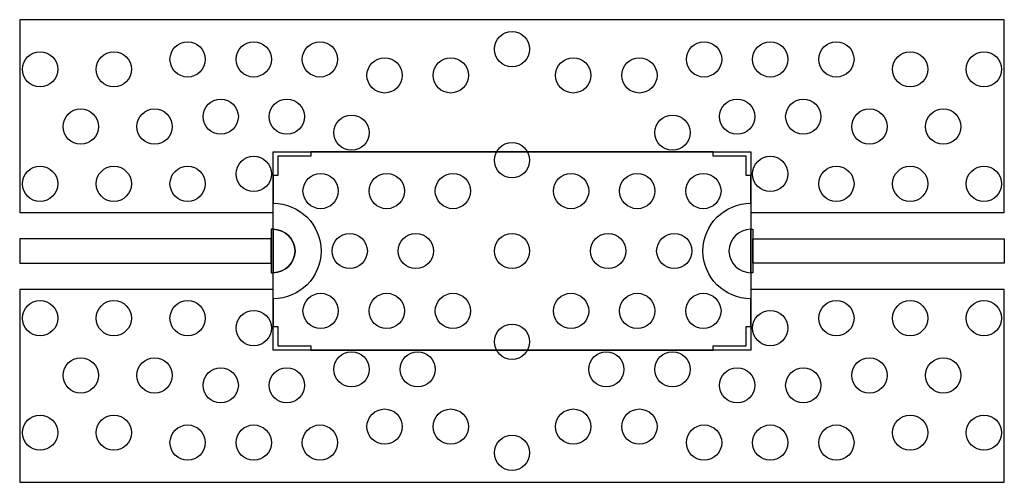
# Model space of a CAD drawing. Extents: x -232 to 215, y -105 to 105.
import ezdxf

# ---------------------------------------------------------------- set-up
doc = ezdxf.new("R2010")
doc.units = 0
doc.header["$MEASUREMENT"] = 0
for name, color, linetype in [('Ceramic', 150, 'CONTINUOUS'), ('Cu_Top', 30, 'CONTINUOUS'), ('SputAu_Bot', 5, 'CONTINUOUS'), ('Via_RO4350', 6, 'CONTINUOUS')]:
    doc.layers.add(name, color=color, linetype=linetype)

msp = doc.modelspace()

# ---------------------------------------------------------------- linework, layer by layer
at = {"layer": 'Ceramic', "linetype": 'ByBlock'}
msp.add_lwpolyline([(100, 45), (100, -45), (-116.5, -45), (-116.5, 45)], close=True, dxfattribs=at)
at = {"layer": 'Cu_Top'}
for points in [[(-231.5, 105), (-231.5, 17.5), (-124.9, 17.5), (-124.9, 17.5), (-116.5, 17.5), (-116.5, 21.65, -1), (-116.5, -21.65), (-116.5, -17.5), (-124.9, -17.5), (-124.9, -17.5), (-231.5, -17.5), (-231.5, -105), (215, -105), (215, -17.5), (108.4, -17.5), (108.4, -17.5), (100, -17.5), (100, -21.65, -1), (100, 21.65), (100, 17.5), (108.4, 17.5), (108.4, 17.5), (215, 17.5), (215, 105)], [(-116.5, 9.85, -1), (-116.5, -9.85)], [(100, 9.85, 1), (100, -9.85)]]:
    msp.add_lwpolyline(points, format="xyb", close=True, dxfattribs=at)
for points in [[(-117.5, -9.85), (-116.5, -9.85), (-116.5, 9.85), (-117.5, 9.85)], [(101, -9.85), (100, -9.85), (100, 9.85), (101, 9.85)], [(-231.5, -5.5), (-117.5, -5.5), (-117.5, 5.5), (-231.5, 5.5)], [(215, -5.5), (101, -5.5), (101, 5.5), (215, 5.5)]]:
    msp.add_lwpolyline(points, close=True, dxfattribs=at)
at = {"layer": 'SputAu_Bot', "linetype": 'ByBlock'}
msp.add_lwpolyline([(-116.5, 21.65, -1), (-116.5, -21.65), (-116.5, -34.26), (-114.5, -34.26), (-114.5, -43), (-99.5, -43), (-99.5, -45), (83, -45), (83, -43), (98, -43), (98, -34.26), (100, -34.26), (100, -21.65, -1), (100, 21.65), (100, 34.26), (98, 34.26), (98, 43), (83, 43), (83, 45), (-99.5, 45), (-99.5, 43), (-114.5, 43), (-114.5, 34.26), (-116.5, 34.26)], format="xyb", close=True, dxfattribs=at)
at = {"layer": 'SputAu_Bot'}
for points in [[(-116.5, -9.85, 1), (-116.5, 9.85)], [(100, 9.85, 1), (100, -9.85)]]:
    msp.add_lwpolyline(points, format="xyb", close=True, dxfattribs=at)
at = {"layer": 'Via_RO4350'}
for centre in [(-8.25, 91.62), (-155.35, 86.96), (-125.35, 86.96), (-95.35, 86.96), (78.85, 86.96), (108.85, 86.96), (138.85, 86.96), (-222.25, 82.46), (-188.8, 82.46), (172.3, 82.46), (205.75, 82.46), (-66.02, 79.71), (-36.02, 79.71), (19.52, 79.71), (49.52, 79.71), (-140.35, 60.98), (-110.35, 60.98), (93.85, 60.98), (123.85, 60.98), (-203.8, 56.48), (-170.35, 56.48), (153.85, 56.48), (187.3, 56.48), (-81.02, 53.73), (64.52, 53.73), (-8.25, 41.2), (-125.35, 35), (108.85, 35), (-222.25, 30.5), (-188.8, 30.5), (-155.35, 30.5), (138.85, 30.5), (172.3, 30.5), (205.75, 30.5), (-95.03, 27.2), (-65.03, 27.2), (-35.03, 27.2), (18.53, 27.2), (48.53, 27.2), (78.53, 27.2), (-81.85, 0), (-51.85, 0), (-8.25, 0), (35.35, 0), (65.35, 0), (-95.03, -27.2), (-65.03, -27.2), (-35.03, -27.2), (18.53, -27.2), (48.53, -27.2), (78.53, -27.2), (-222.25, -30.5), (-188.8, -30.5), (-155.35, -30.5), (138.85, -30.5), (172.3, -30.5), (205.75, -30.5), (-125.35, -35), (108.85, -35), (-8.25, -41.2), (-203.8, -56.48), (-170.35, -56.48), (-81.02, -53.73), (-51.02, -53.73), (34.52, -53.73), (64.52, -53.73), (153.85, -56.48), (187.3, -56.48), (-140.35, -60.98), (-110.35, -60.98), (93.85, -60.98), (123.85, -60.98), (-222.25, -82.46), (-188.8, -82.46), (-66.02, -79.71), (-36.02, -79.71), (19.52, -79.71), (49.52, -79.71), (172.3, -82.46), (205.75, -82.46), (-155.35, -86.96), (-125.35, -86.96), (-95.35, -86.96), (78.85, -86.96), (108.85, -86.96), (138.85, -86.96), (-8.25, -91.62)]:
    msp.add_circle(centre, 8, dxfattribs=at)

doc.saveas('drawing.dxf')
